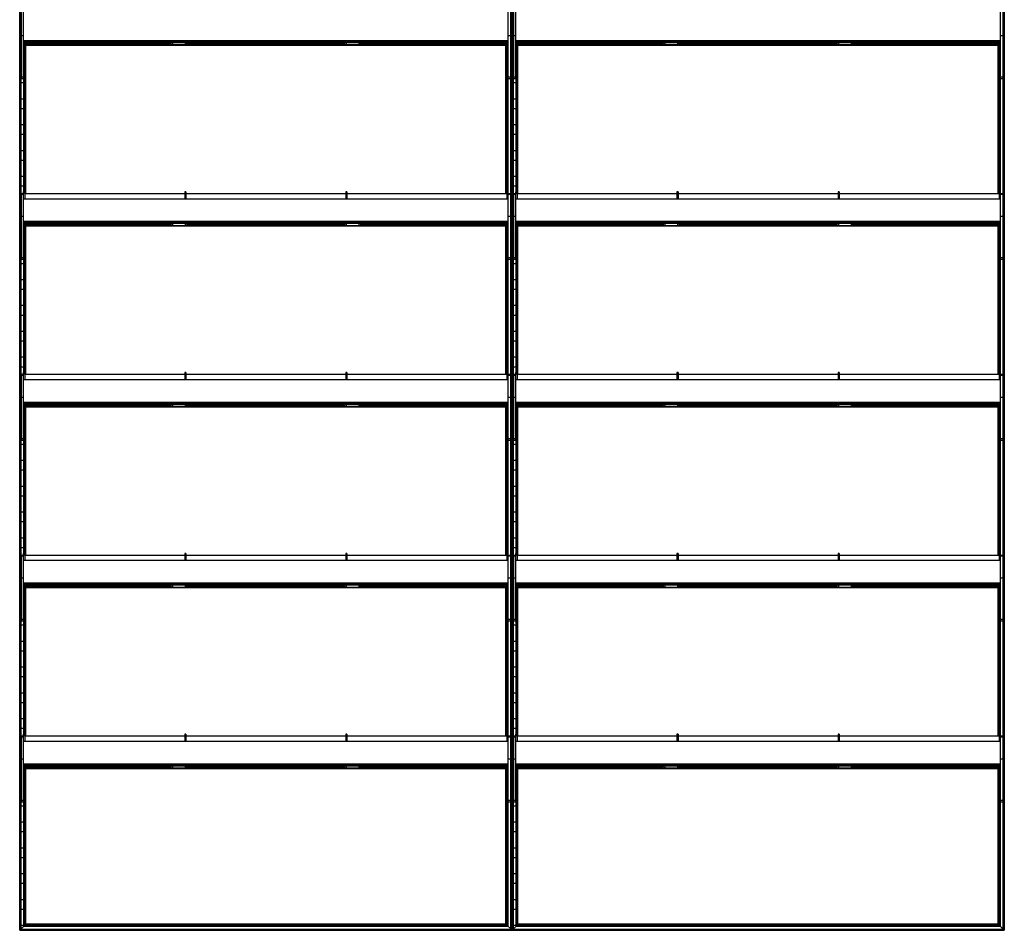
# Model space of a CAD drawing. Header units: millimetres. Extents: x -305 to 915, y -1200 to 1200.
# Tile 1 of 2: x -305 to 915, y -1200 to -72. Entities that reach past the tile are written whole.
import ezdxf

# ---------------------------------------------------------------- set-up
doc = ezdxf.new("R2010")
doc.units = ezdxf.units.MM

msp = doc.modelspace()

# ---------------------------------------------------------------- linework, layer by layer
at = {"color": 7, "linetype": 'Continuous', "lineweight": 25}
for p, q in [((-304.9, -1200), (-304.9, 1200)), ((-304.5, 1199.7), (-304.5, -1199.7)), ((-303.7, -1198.8), (-303.7, 1198.8)), ((-303.4, 1198.5), (-303.4, -1198.5)), ((303.4, -1198.5), (303.4, 1198.5)), ((303.7, 1198.8), (303.7, -1198.8)), ((304.5, -1199.7), (304.5, 1199.7)), ((304.9, -1200), (304.9, 1200)), ((305.2, 1199.7), (305.2, -1199.7)), ((306, -1198.8), (306, 1198.8)), ((306.4, 1198.5), (306.4, -1198.5)), ((913.1, -1198.5), (913.1, 1198.5)), ((913.5, 1198.8), (913.5, -1198.8)), ((914.3, -1199.7), (914.3, 1199.7)), ((914.6, 1200), (914.6, -1200)), ((-303, -63.2), (-303, -145.2)), ((-300, -145.2), (-300, -61.2)), ((300, -145.2), (300, -61.2)), ((303, -63.2), (303, -145.2)), ((306.8, -63.2), (306.8, -145.2)), ((309.8, -145.2), (309.8, -61.2)), ((909.8, -145.2), (909.8, -61.2)), ((912.8, -63.2), (912.8, -145.2)), ((-303.4, -73.8), (-303, -73.8)), ((306.4, -73.8), (306.8, -73.8)), ((-303, -86.2), (-303.4, -86.2)), ((-300, -91.8), (-303, -91.8)), ((303, -91.8), (300, -91.8)), ((306.8, -86.2), (306.4, -86.2)), ((309.8, -91.8), (306.8, -91.8)), ((912.8, -91.8), (909.8, -91.8)), ((-303.4, -105.8), (-303, -105.8)), ((300, -98), (-300, -98)), ((300, -98), (-300, -98)), ((300, -98.1), (-300, -98.1)), ((300, -98.1), (-300, -98.1)), ((-300, -99.1), (300, -99.1)), ((-300, -99.6), (300, -99.6)), ((-300, -100.1), (300, -100.1)), ((-300, -100.1), (300, -100.1)), ((300, -103.3), (-300, -103.3)), ((-297.5, -103.3), (-300, -103.3)), ((-300, -103.5), (300, -103.5)), ((-300, -103.5), (300, -103.5)), ((-300, -103.5), (300, -103.5)), ((-300, -105.8), (-299.6, -105.8)), ((-299.6, -285.2), (-299.6, -103.5)), ((-299.3, -103.5), (-299.3, -285.2)), ((-298.5, -103.3), (-298.5, -100.1)), ((-297.5, -100.2), (-298.5, -100.2)), ((-298.5, -103.5), (298.5, -103.5)), ((-298.5, -103.5), (-298.5, -103.5)), ((-298.5, -287.5), (-298.5, -103.5)), ((-298.1, -103.5), (-298.1, -287.5)), ((-297.5, -100.2), (-297.5, -100.1)), ((-297.5, -100.1), (-297.5, -103.3)), ((297.5, -100.2), (-297.5, -100.2)), ((-297.5, -101.3), (-117.5, -101.3)), ((-297.4, -287.5), (-297.4, -103.5)), ((-117.5, -101.3), (-117.5, -100.2)), ((-115.5, -100.2), (-115.5, -103.3)), ((-115.5, -103.3), (-99.5, -103.3)), ((-99.5, -103.3), (-99.5, -100.2)), ((-97.5, -100.2), (-97.5, -101.3)), ((-97.5, -101.3), (97.5, -101.3)), ((97.5, -101.3), (97.5, -100.2)), ((99.5, -100.2), (99.5, -103.3)), ((99.5, -103.3), (115.5, -103.3)), ((115.5, -103.3), (115.5, -100.2)), ((117.5, -100.2), (117.5, -101.3)), ((117.5, -101.3), (297.5, -101.3)), ((297.4, -287.5), (297.4, -103.5)), ((297.5, -100.2), (297.5, -100.1)), ((297.5, -103.3), (297.5, -100.1)), ((297.5, -100.2), (298.5, -100.2)), ((300, -103.3), (297.5, -103.3)), ((298.1, -287.5), (298.1, -103.5)), ((298.5, -103.3), (298.5, -100.1)), ((298.5, -103.5), (298.5, -103.5)), ((298.5, -103.5), (298.5, -287.5)), ((299.3, -285.2), (299.3, -103.5)), ((299.6, -103.5), (299.6, -285.2)), ((306.4, -105.8), (306.8, -105.8)), ((909.8, -98), (309.8, -98)), ((909.8, -98), (309.8, -98)), ((909.8, -98.1), (309.8, -98.1)), ((909.8, -98.1), (309.8, -98.1)), ((309.8, -99.1), (909.8, -99.1)), ((309.8, -99.6), (909.8, -99.6)), ((309.8, -100.1), (909.8, -100.1)), ((309.8, -100.1), (909.8, -100.1)), ((909.8, -103.3), (309.8, -103.3)), ((312.2, -103.3), (309.8, -103.3)), ((309.8, -103.5), (909.8, -103.5)), ((309.8, -103.5), (909.8, -103.5)), ((309.8, -103.5), (909.8, -103.5)), ((309.8, -105.8), (310.1, -105.8)), ((310.1, -285.2), (310.1, -103.5)), ((310.5, -103.5), (310.5, -285.2)), ((311.2, -103.3), (311.2, -100.1)), ((312.2, -100.2), (311.2, -100.2)), ((311.2, -103.5), (908.2, -103.5)), ((311.2, -103.5), (311.2, -103.5)), ((311.3, -287.5), (311.3, -103.5)), ((311.6, -103.5), (311.6, -287.5)), ((312.2, -100.1), (312.2, -103.3)), ((312.2, -101.3), (492.2, -101.3)), ((312.2, -100.2), (312.2, -100.1)), ((907.2, -100.2), (312.2, -100.2)), ((312.3, -287.5), (312.3, -103.5)), ((492.2, -101.3), (492.2, -100.2)), ((494.2, -100.2), (494.2, -103.3)), ((494.2, -103.3), (510.2, -103.3)), ((510.2, -103.3), (510.2, -100.2)), ((512.2, -100.2), (512.2, -101.3)), ((512.2, -101.3), (707.2, -101.3)), ((707.2, -101.3), (707.2, -100.2)), ((709.2, -100.2), (709.2, -103.3)), ((709.2, -103.3), (725.2, -103.3)), ((725.2, -103.3), (725.2, -100.2)), ((727.2, -100.2), (727.2, -101.3)), ((727.2, -101.3), (907.2, -101.3)), ((907.2, -100.2), (907.2, -100.1)), ((907.2, -103.3), (907.2, -100.1)), ((907.2, -100.2), (908.2, -100.2)), ((909.8, -103.3), (907.2, -103.3)), ((907.2, -287.5), (907.2, -103.5)), ((907.9, -287.5), (907.9, -103.5)), ((908.2, -103.3), (908.2, -100.1)), ((908.2, -103.5), (908.2, -103.5)), ((908.2, -103.5), (908.2, -287.5)), ((909, -285.2), (909, -103.5)), ((909.4, -103.5), (909.4, -285.2)), ((-303, -118.2), (-303.4, -118.2)), ((-299.6, -118.2), (-300, -118.2)), ((306.8, -118.2), (306.4, -118.2)), ((310.1, -118.2), (309.8, -118.2)), ((-303.4, -137.8), (-303, -137.8)), ((-303, -142.7), (-300, -142.7)), ((-300, -145.2), (-303, -145.2)), ((-300, -137.8), (-299.6, -137.8)), ((300, -142.7), (303, -142.7)), ((303, -145.2), (300, -145.2)), ((306.4, -137.8), (306.8, -137.8)), ((306.8, -142.7), (309.8, -142.7)), ((309.8, -145.2), (306.8, -145.2)), ((309.8, -137.8), (310.1, -137.8)), ((909.8, -142.7), (912.8, -142.7)), ((912.8, -145.2), (909.8, -145.2)), ((-299.6, -150.2), (-303.4, -150.2)), ((310.1, -150.2), (306.4, -150.2)), ((-303.4, -169.8), (-299.6, -169.8)), ((306.4, -169.8), (310.1, -169.8)), ((-299.6, -182.2), (-303.4, -182.2)), ((310.1, -182.2), (306.4, -182.2)), ((-303.4, -201.8), (-299.6, -201.8)), ((306.4, -201.8), (310.1, -201.8)), ((-299.6, -214.2), (-303.4, -214.2)), ((310.1, -214.2), (306.4, -214.2)), ((-303.4, -233.8), (-299.6, -233.8)), ((306.4, -233.8), (310.1, -233.8)), ((-299.6, -246.2), (-303.4, -246.2)), ((310.1, -246.2), (306.4, -246.2)), ((-303.4, -265.8), (-299.6, -265.8)), ((306.4, -265.8), (310.1, -265.8)), ((-299.6, -278.2), (-303.4, -278.2)), ((310.1, -278.2), (306.4, -278.2)), ((-303, -287.2), (-303, -369.2)), ((-303, -287.2), (-300, -287.2)), ((-300, -288.7), (-303, -288.7)), ((-298.5, -285.2), (-300, -285.2)), ((-300, -369.2), (-300, -285.2)), ((-298.5, -285.3), (-300, -285.3)), ((-298.5, -285.2), (-298.5, -294.1)), ((-100.5, -287.5), (-298.5, -287.5)), ((-99, -285.2), (-100.5, -285.2)), ((-100.5, -285.2), (-100.5, -294.1)), ((-99, -285.3), (-100.5, -285.3)), ((-99, -285.2), (-99, -294.1)), ((99, -287.5), (-99, -287.5)), ((100.5, -285.2), (99, -285.2)), ((99, -285.2), (99, -294.1)), ((100.5, -285.3), (99, -285.3)), ((100.5, -285.2), (100.5, -294.1)), ((298.5, -287.5), (100.5, -287.5)), ((300, -285.2), (298.5, -285.2)), ((298.5, -285.2), (298.5, -294.1)), ((300, -285.3), (298.5, -285.3)), ((300, -369.2), (300, -285.2)), ((300, -287.2), (303, -287.2)), ((303, -288.7), (300, -288.7)), ((303, -287.2), (303, -369.2)), ((306.8, -287.2), (309.8, -287.2)), ((306.8, -287.2), (306.8, -369.2)), ((309.8, -288.7), (306.8, -288.7)), ((311.2, -285.2), (309.8, -285.2)), ((309.8, -369.2), (309.8, -285.2)), ((311.2, -285.3), (309.8, -285.3)), ((311.2, -285.2), (311.2, -294.1)), ((509.2, -287.5), (311.2, -287.5)), ((510.8, -285.2), (509.2, -285.2)), ((509.2, -285.2), (509.2, -294.1)), ((510.8, -285.3), (509.2, -285.3)), ((510.8, -285.2), (510.8, -294.1)), ((708.8, -287.5), (510.8, -287.5)), ((710.2, -285.2), (708.8, -285.2)), ((708.8, -285.2), (708.8, -294.1)), ((710.2, -285.3), (708.8, -285.3)), ((710.2, -285.2), (710.2, -294.1)), ((908.2, -287.5), (710.2, -287.5)), ((909.8, -285.2), (908.2, -285.2)), ((908.2, -285.2), (908.2, -294.1)), ((909.8, -285.3), (908.2, -285.3)), ((909.8, -369.2), (909.8, -285.2)), ((909.8, -287.2), (912.8, -287.2)), ((912.8, -288.7), (909.8, -288.7)), ((912.8, -287.2), (912.8, -369.2)), ((-303.4, -297.8), (-303, -297.8)), ((300, -294.1), (-300, -294.1)), ((300, -294.1), (-300, -294.1)), ((300, -294.1), (-300, -294.1)), ((300, -294.1), (-300, -294.1)), ((306.4, -297.8), (306.8, -297.8)), ((909.8, -294.1), (309.8, -294.1)), ((909.8, -294.1), (309.8, -294.1)), ((909.8, -294.1), (309.8, -294.1)), ((909.8, -294.1), (309.8, -294.1)), ((-303, -310.2), (-303.4, -310.2)), ((-300, -315.8), (-303, -315.8)), ((303, -315.8), (300, -315.8)), ((306.8, -310.2), (306.4, -310.2)), ((309.8, -315.8), (306.8, -315.8)), ((912.8, -315.8), (909.8, -315.8)), ((300, -322), (-300, -322)), ((300, -322), (-300, -322)), ((300, -322.1), (-300, -322.1)), ((300, -322.1), (-300, -322.1)), ((-300, -323.1), (300, -323.1)), ((-300, -323.6), (300, -323.6)), ((-300, -324.1), (300, -324.1)), ((-300, -324.1), (300, -324.1)), ((300, -327.3), (-300, -327.3)), ((-297.5, -327.3), (-300, -327.3)), ((-300, -327.5), (300, -327.5)), ((-300, -327.5), (300, -327.5)), ((-300, -327.5), (300, -327.5)), ((-299.6, -509.2), (-299.6, -327.5)), ((-299.3, -327.5), (-299.3, -509.2)), ((-298.5, -327.3), (-298.5, -324.1)), ((-297.5, -324.2), (-298.5, -324.2)), ((-298.5, -327.5), (298.5, -327.5)), ((-298.5, -327.5), (-298.5, -327.5)), ((-298.5, -511.5), (-298.5, -327.5)), ((-298.1, -327.5), (-298.1, -511.5)), ((-297.5, -324.2), (-297.5, -324.1)), ((-297.5, -324.1), (-297.5, -327.3)), ((297.5, -324.2), (-297.5, -324.2)), ((-297.5, -325.3), (-117.5, -325.3)), ((-297.4, -511.5), (-297.4, -327.5)), ((-117.5, -325.3), (-117.5, -324.2)), ((-115.5, -324.2), (-115.5, -327.3)), ((-115.5, -327.3), (-99.5, -327.3)), ((-99.5, -327.3), (-99.5, -324.2)), ((-97.5, -324.2), (-97.5, -325.3)), ((-97.5, -325.3), (97.5, -325.3)), ((97.5, -325.3), (97.5, -324.2)), ((99.5, -324.2), (99.5, -327.3)), ((99.5, -327.3), (115.5, -327.3)), ((115.5, -327.3), (115.5, -324.2)), ((117.5, -324.2), (117.5, -325.3)), ((117.5, -325.3), (297.5, -325.3)), ((297.4, -511.5), (297.4, -327.5)), ((297.5, -324.2), (297.5, -324.1)), ((297.5, -327.3), (297.5, -324.1)), ((297.5, -324.2), (298.5, -324.2)), ((300, -327.3), (297.5, -327.3)), ((298.1, -511.5), (298.1, -327.5)), ((298.5, -327.3), (298.5, -324.1)), ((298.5, -327.5), (298.5, -327.5)), ((298.5, -327.5), (298.5, -511.5)), ((299.3, -509.2), (299.3, -327.5)), ((299.6, -327.5), (299.6, -509.2)), ((909.8, -322), (309.8, -322)), ((909.8, -322), (309.8, -322)), ((909.8, -322.1), (309.8, -322.1)), ((909.8, -322.1), (309.8, -322.1)), ((309.8, -323.1), (909.8, -323.1)), ((309.8, -323.6), (909.8, -323.6)), ((309.8, -324.1), (909.8, -324.1)), ((309.8, -324.1), (909.8, -324.1)), ((909.8, -327.3), (309.8, -327.3)), ((312.2, -327.3), (309.8, -327.3)), ((309.8, -327.5), (909.8, -327.5)), ((309.8, -327.5), (909.8, -327.5)), ((309.8, -327.5), (909.8, -327.5)), ((310.1, -509.2), (310.1, -327.5)), ((310.5, -327.5), (310.5, -509.2)), ((311.2, -327.3), (311.2, -324.1)), ((312.2, -324.2), (311.2, -324.2)), ((311.2, -327.5), (908.2, -327.5)), ((311.2, -327.5), (311.2, -327.5)), ((311.3, -511.5), (311.3, -327.5)), ((311.6, -327.5), (311.6, -511.5)), ((312.2, -324.1), (312.2, -327.3)), ((312.2, -325.3), (492.2, -325.3)), ((312.2, -324.2), (312.2, -324.1)), ((907.2, -324.2), (312.2, -324.2)), ((312.3, -511.5), (312.3, -327.5)), ((492.2, -325.3), (492.2, -324.2)), ((494.2, -324.2), (494.2, -327.3)), ((494.2, -327.3), (510.2, -327.3)), ((510.2, -327.3), (510.2, -324.2)), ((512.2, -324.2), (512.2, -325.3)), ((512.2, -325.3), (707.2, -325.3)), ((707.2, -325.3), (707.2, -324.2)), ((709.2, -324.2), (709.2, -327.3)), ((709.2, -327.3), (725.2, -327.3)), ((725.2, -327.3), (725.2, -324.2)), ((727.2, -324.2), (727.2, -325.3)), ((727.2, -325.3), (907.2, -325.3)), ((907.2, -324.2), (907.2, -324.1)), ((907.2, -327.3), (907.2, -324.1)), ((907.2, -324.2), (908.2, -324.2)), ((909.8, -327.3), (907.2, -327.3)), ((907.2, -511.5), (907.2, -327.5)), ((907.9, -511.5), (907.9, -327.5)), ((908.2, -327.3), (908.2, -324.1)), ((908.2, -327.5), (908.2, -327.5)), ((908.2, -327.5), (908.2, -511.5)), ((909, -509.2), (909, -327.5)), ((909.4, -327.5), (909.4, -509.2)), ((-303.4, -329.8), (-303, -329.8)), ((-300, -329.8), (-299.6, -329.8)), ((306.4, -329.8), (306.8, -329.8)), ((309.8, -329.8), (310.1, -329.8)), ((-303, -342.2), (-303.4, -342.2)), ((-299.6, -342.2), (-300, -342.2)), ((306.8, -342.2), (306.4, -342.2)), ((310.1, -342.2), (309.8, -342.2)), ((-303.4, -361.8), (-303, -361.8)), ((-300, -361.8), (-299.6, -361.8)), ((306.4, -361.8), (306.8, -361.8)), ((309.8, -361.8), (310.1, -361.8)), ((-299.6, -374.2), (-303.4, -374.2)), ((-303, -366.7), (-300, -366.7)), ((-300, -369.2), (-303, -369.2)), ((300, -366.7), (303, -366.7)), ((303, -369.2), (300, -369.2)), ((310.1, -374.2), (306.4, -374.2)), ((306.8, -366.7), (309.8, -366.7)), ((309.8, -369.2), (306.8, -369.2)), ((909.8, -366.7), (912.8, -366.7)), ((912.8, -369.2), (909.8, -369.2)), ((-303.4, -393.8), (-299.6, -393.8)), ((306.4, -393.8), (310.1, -393.8)), ((-299.6, -406.2), (-303.4, -406.2)), ((310.1, -406.2), (306.4, -406.2)), ((-303.4, -425.8), (-299.6, -425.8)), ((306.4, -425.8), (310.1, -425.8)), ((-299.6, -438.2), (-303.4, -438.2)), ((310.1, -438.2), (306.4, -438.2)), ((-303.4, -457.8), (-299.6, -457.8)), ((306.4, -457.8), (310.1, -457.8)), ((-299.6, -470.2), (-303.4, -470.2)), ((310.1, -470.2), (306.4, -470.2)), ((-303.4, -489.8), (-299.6, -489.8)), ((306.4, -489.8), (310.1, -489.8)), ((-299.6, -502.2), (-303.4, -502.2)), ((-303, -511.2), (-303, -593.2)), ((-303, -511.2), (-300, -511.2)), ((-298.5, -509.2), (-300, -509.2)), ((-300, -593.2), (-300, -509.2)), ((-298.5, -509.3), (-300, -509.3)), ((-298.5, -509.2), (-298.5, -518.1)), ((-100.5, -511.5), (-298.5, -511.5)), ((-99, -509.2), (-100.5, -509.2)), ((-100.5, -509.2), (-100.5, -518.1)), ((-99, -509.3), (-100.5, -509.3)), ((-99, -509.2), (-99, -518.1)), ((99, -511.5), (-99, -511.5)), ((100.5, -509.2), (99, -509.2)), ((99, -509.2), (99, -518.1)), ((100.5, -509.3), (99, -509.3)), ((100.5, -509.2), (100.5, -518.1)), ((298.5, -511.5), (100.5, -511.5)), ((300, -509.2), (298.5, -509.2)), ((298.5, -509.2), (298.5, -518.1)), ((300, -509.3), (298.5, -509.3)), ((300, -593.2), (300, -509.2)), ((300, -511.2), (303, -511.2)), ((303, -511.2), (303, -593.2)), ((310.1, -502.2), (306.4, -502.2)), ((306.8, -511.2), (306.8, -593.2)), ((306.8, -511.2), (309.8, -511.2)), ((311.2, -509.2), (309.8, -509.2)), ((309.8, -593.2), (309.8, -509.2)), ((311.2, -509.3), (309.8, -509.3)), ((311.2, -509.2), (311.2, -518.1)), ((509.2, -511.5), (311.2, -511.5)), ((510.8, -509.2), (509.2, -509.2)), ((509.2, -509.2), (509.2, -518.1)), ((510.8, -509.3), (509.2, -509.3)), ((510.8, -509.2), (510.8, -518.1)), ((708.8, -511.5), (510.8, -511.5)), ((710.2, -509.2), (708.8, -509.2)), ((708.8, -509.2), (708.8, -518.1)), ((710.2, -509.3), (708.8, -509.3)), ((710.2, -509.2), (710.2, -518.1)), ((908.2, -511.5), (710.2, -511.5)), ((909.8, -509.2), (908.2, -509.2)), ((908.2, -509.2), (908.2, -518.1)), ((909.8, -509.3), (908.2, -509.3)), ((909.8, -593.2), (909.8, -509.2)), ((909.8, -511.2), (912.8, -511.2)), ((912.8, -511.2), (912.8, -593.2)), ((-303.4, -521.8), (-303, -521.8)), ((-300, -512.7), (-303, -512.7)), ((300, -518.1), (-300, -518.1)), ((300, -518.1), (-300, -518.1)), ((300, -518.1), (-300, -518.1)), ((300, -518.1), (-300, -518.1)), ((303, -512.7), (300, -512.7)), ((306.4, -521.8), (306.8, -521.8)), ((309.8, -512.7), (306.8, -512.7)), ((909.8, -518.1), (309.8, -518.1)), ((909.8, -518.1), (309.8, -518.1)), ((909.8, -518.1), (309.8, -518.1)), ((909.8, -518.1), (309.8, -518.1)), ((912.8, -512.7), (909.8, -512.7)), ((-303, -534.2), (-303.4, -534.2)), ((306.8, -534.2), (306.4, -534.2)), ((-300, -539.8), (-303, -539.8)), ((300, -546), (-300, -546)), ((300, -546), (-300, -546)), ((300, -546.1), (-300, -546.1)), ((300, -546.1), (-300, -546.1)), ((-300, -547.1), (300, -547.1)), ((-300, -547.6), (300, -547.6)), ((-300, -548.1), (300, -548.1)), ((-300, -548.1), (300, -548.1)), ((-298.5, -551.3), (-298.5, -548.1)), ((-297.5, -548.2), (-298.5, -548.2)), ((-297.5, -548.2), (-297.5, -548.1)), ((-297.5, -548.1), (-297.5, -551.3)), ((297.5, -548.2), (-297.5, -548.2)), ((-117.5, -549.3), (-117.5, -548.2)), ((-115.5, -548.2), (-115.5, -551.3)), ((-99.5, -551.3), (-99.5, -548.2)), ((-97.5, -548.2), (-97.5, -549.3)), ((97.5, -549.3), (97.5, -548.2)), ((99.5, -548.2), (99.5, -551.3)), ((115.5, -551.3), (115.5, -548.2)), ((117.5, -548.2), (117.5, -549.3)), ((297.5, -548.2), (297.5, -548.1)), ((297.5, -551.3), (297.5, -548.1)), ((297.5, -548.2), (298.5, -548.2)), ((298.5, -551.3), (298.5, -548.1)), ((303, -539.8), (300, -539.8)), ((309.8, -539.8), (306.8, -539.8)), ((909.8, -546), (309.8, -546)), ((909.8, -546), (309.8, -546)), ((909.8, -546.1), (309.8, -546.1)), ((909.8, -546.1), (309.8, -546.1)), ((309.8, -547.1), (909.8, -547.1)), ((309.8, -547.6), (909.8, -547.6)), ((309.8, -548.1), (909.8, -548.1)), ((309.8, -548.1), (909.8, -548.1)), ((311.2, -551.3), (311.2, -548.1)), ((312.2, -548.2), (311.2, -548.2)), ((312.2, -548.1), (312.2, -551.3)), ((312.2, -548.2), (312.2, -548.1)), ((907.2, -548.2), (312.2, -548.2)), ((492.2, -549.3), (492.2, -548.2)), ((494.2, -548.2), (494.2, -551.3)), ((510.2, -551.3), (510.2, -548.2)), ((512.2, -548.2), (512.2, -549.3)), ((707.2, -549.3), (707.2, -548.2)), ((709.2, -548.2), (709.2, -551.3)), ((725.2, -551.3), (725.2, -548.2)), ((727.2, -548.2), (727.2, -549.3)), ((907.2, -548.2), (907.2, -548.1)), ((907.2, -551.3), (907.2, -548.1)), ((907.2, -548.2), (908.2, -548.2)), ((908.2, -551.3), (908.2, -548.1)), ((912.8, -539.8), (909.8, -539.8)), ((-303.4, -553.8), (-303, -553.8)), ((300, -551.3), (-300, -551.3)), ((-297.5, -551.3), (-300, -551.3)), ((-300, -551.5), (300, -551.5)), ((-300, -551.5), (300, -551.5)), ((-300, -551.5), (300, -551.5)), ((-300, -553.8), (-299.6, -553.8)), ((-299.6, -733.2), (-299.6, -551.5)), ((-299.3, -551.5), (-299.3, -733.2)), ((-298.5, -551.5), (298.5, -551.5)), ((-298.5, -551.5), (-298.5, -551.5)), ((-298.5, -735.5), (-298.5, -551.5)), ((-298.1, -551.5), (-298.1, -735.5)), ((-297.5, -549.3), (-117.5, -549.3)), ((-297.4, -735.5), (-297.4, -551.5)), ((-115.5, -551.3), (-99.5, -551.3)), ((-97.5, -549.3), (97.5, -549.3)), ((99.5, -551.3), (115.5, -551.3)), ((117.5, -549.3), (297.5, -549.3)), ((297.4, -735.5), (297.4, -551.5)), ((300, -551.3), (297.5, -551.3)), ((298.1, -735.5), (298.1, -551.5)), ((298.5, -551.5), (298.5, -551.5)), ((298.5, -551.5), (298.5, -735.5)), ((299.3, -733.2), (299.3, -551.5)), ((299.6, -551.5), (299.6, -733.2)), ((306.4, -553.8), (306.8, -553.8)), ((909.8, -551.3), (309.8, -551.3)), ((312.2, -551.3), (309.8, -551.3)), ((309.8, -551.5), (909.8, -551.5)), ((309.8, -551.5), (909.8, -551.5)), ((309.8, -551.5), (909.8, -551.5)), ((309.8, -553.8), (310.1, -553.8)), ((310.1, -733.2), (310.1, -551.5)), ((310.5, -551.5), (310.5, -733.2)), ((311.2, -551.5), (908.2, -551.5)), ((311.2, -551.5), (311.2, -551.5)), ((311.3, -735.5), (311.3, -551.5)), ((311.6, -551.5), (311.6, -735.5)), ((312.2, -549.3), (492.2, -549.3)), ((312.3, -735.5), (312.3, -551.5)), ((494.2, -551.3), (510.2, -551.3)), ((512.2, -549.3), (707.2, -549.3)), ((709.2, -551.3), (725.2, -551.3)), ((727.2, -549.3), (907.2, -549.3)), ((909.8, -551.3), (907.2, -551.3)), ((907.2, -735.5), (907.2, -551.5)), ((907.9, -735.5), (907.9, -551.5)), ((908.2, -551.5), (908.2, -551.5)), ((908.2, -551.5), (908.2, -735.5)), ((909, -733.2), (909, -551.5)), ((909.4, -551.5), (909.4, -733.2)), ((-303, -566.2), (-303.4, -566.2)), ((-299.6, -566.2), (-300, -566.2)), ((306.8, -566.2), (306.4, -566.2)), ((310.1, -566.2), (309.8, -566.2)), ((-303.4, -585.8), (-303, -585.8)), ((-303, -590.7), (-300, -590.7)), ((-300, -593.2), (-303, -593.2)), ((-300, -585.8), (-299.6, -585.8)), ((300, -590.7), (303, -590.7)), ((303, -593.2), (300, -593.2)), ((306.4, -585.8), (306.8, -585.8)), ((306.8, -590.7), (309.8, -590.7)), ((309.8, -593.2), (306.8, -593.2)), ((309.8, -585.8), (310.1, -585.8)), ((909.8, -590.7), (912.8, -590.7)), ((912.8, -593.2), (909.8, -593.2)), ((-299.6, -598.2), (-303.4, -598.2)), ((310.1, -598.2), (306.4, -598.2)), ((-303.4, -617.8), (-299.6, -617.8)), ((306.4, -617.8), (310.1, -617.8)), ((-299.6, -630.2), (-303.4, -630.2)), ((310.1, -630.2), (306.4, -630.2)), ((-303.4, -649.8), (-299.6, -649.8)), ((306.4, -649.8), (310.1, -649.8)), ((-299.6, -662.2), (-303.4, -662.2)), ((310.1, -662.2), (306.4, -662.2)), ((-303.4, -681.8), (-299.6, -681.8)), ((306.4, -681.8), (310.1, -681.8)), ((-299.6, -694.2), (-303.4, -694.2)), ((310.1, -694.2), (306.4, -694.2)), ((-303.4, -713.8), (-299.6, -713.8)), ((306.4, -713.8), (310.1, -713.8)), ((-299.6, -726.2), (-303.4, -726.2)), ((310.1, -726.2), (306.4, -726.2)), ((-303, -735.2), (-303, -817.2)), ((-303, -735.2), (-300, -735.2)), ((-300, -736.7), (-303, -736.7)), ((-298.5, -733.2), (-300, -733.2)), ((-300, -817.2), (-300, -733.2)), ((-298.5, -733.3), (-300, -733.3)), ((300, -742.1), (-300, -742.1)), ((300, -742.1), (-300, -742.1)), ((300, -742.1), (-300, -742.1)), ((300, -742.1), (-300, -742.1)), ((-298.5, -733.2), (-298.5, -742.1)), ((-100.5, -735.5), (-298.5, -735.5)), ((-99, -733.2), (-100.5, -733.2)), ((-100.5, -733.2), (-100.5, -742.1)), ((-99, -733.3), (-100.5, -733.3)), ((-99, -733.2), (-99, -742.1)), ((99, -735.5), (-99, -735.5)), ((100.5, -733.2), (99, -733.2)), ((99, -733.2), (99, -742.1)), ((100.5, -733.3), (99, -733.3)), ((100.5, -733.2), (100.5, -742.1)), ((298.5, -735.5), (100.5, -735.5)), ((300, -733.2), (298.5, -733.2)), ((298.5, -733.2), (298.5, -742.1)), ((300, -733.3), (298.5, -733.3)), ((300, -817.2), (300, -733.2)), ((300, -735.2), (303, -735.2)), ((303, -736.7), (300, -736.7)), ((303, -735.2), (303, -817.2)), ((306.8, -735.2), (306.8, -817.2)), ((306.8, -735.2), (309.8, -735.2)), ((309.8, -736.7), (306.8, -736.7)), ((311.2, -733.2), (309.8, -733.2)), ((309.8, -817.2), (309.8, -733.2)), ((311.2, -733.3), (309.8, -733.3)), ((909.8, -742.1), (309.8, -742.1)), ((909.8, -742.1), (309.8, -742.1)), ((909.8, -742.1), (309.8, -742.1)), ((909.8, -742.1), (309.8, -742.1)), ((311.2, -733.2), (311.2, -742.1)), ((509.2, -735.5), (311.2, -735.5)), ((510.8, -733.2), (509.2, -733.2)), ((509.2, -733.2), (509.2, -742.1)), ((510.8, -733.3), (509.2, -733.3)), ((510.8, -733.2), (510.8, -742.1)), ((708.8, -735.5), (510.8, -735.5)), ((710.2, -733.2), (708.8, -733.2)), ((708.8, -733.2), (708.8, -742.1)), ((710.2, -733.3), (708.8, -733.3)), ((710.2, -733.2), (710.2, -742.1)), ((908.2, -735.5), (710.2, -735.5)), ((909.8, -733.2), (908.2, -733.2)), ((908.2, -733.2), (908.2, -742.1)), ((909.8, -733.3), (908.2, -733.3)), ((909.8, -817.2), (909.8, -733.2)), ((909.8, -735.2), (912.8, -735.2)), ((912.8, -736.7), (909.8, -736.7)), ((912.8, -735.2), (912.8, -817.2)), ((-303.4, -745.8), (-303, -745.8)), ((306.4, -745.8), (306.8, -745.8)), ((-303, -758.2), (-303.4, -758.2)), ((-300, -763.8), (-303, -763.8)), ((303, -763.8), (300, -763.8)), ((306.8, -758.2), (306.4, -758.2)), ((309.8, -763.8), (306.8, -763.8)), ((912.8, -763.8), (909.8, -763.8)), ((-303.4, -777.8), (-303, -777.8)), ((300, -770), (-300, -770)), ((300, -770), (-300, -770)), ((300, -770.1), (-300, -770.1)), ((300, -770.1), (-300, -770.1)), ((-300, -771.1), (300, -771.1)), ((-300, -771.6), (300, -771.6)), ((-300, -772.1), (300, -772.1)), ((-300, -772.1), (300, -772.1)), ((300, -775.3), (-300, -775.3)), ((-297.5, -775.3), (-300, -775.3)), ((-300, -775.5), (300, -775.5)), ((-300, -775.5), (300, -775.5)), ((-300, -775.5), (300, -775.5)), ((-300, -777.8), (-299.6, -777.8)), ((-299.6, -957.2), (-299.6, -775.5)), ((-299.3, -775.5), (-299.3, -957.2)), ((-298.5, -775.3), (-298.5, -772.1)), ((-297.5, -772.2), (-298.5, -772.2)), ((-298.5, -775.5), (298.5, -775.5)), ((-298.5, -775.5), (-298.5, -775.5)), ((-298.5, -959.5), (-298.5, -775.5)), ((-298.1, -775.5), (-298.1, -959.5)), ((-297.5, -772.2), (-297.5, -772.1)), ((-297.5, -772.1), (-297.5, -775.3)), ((297.5, -772.2), (-297.5, -772.2)), ((-297.5, -773.3), (-117.5, -773.3)), ((-297.4, -959.5), (-297.4, -775.5)), ((-117.5, -773.3), (-117.5, -772.2)), ((-115.5, -772.2), (-115.5, -775.3)), ((-115.5, -775.3), (-99.5, -775.3)), ((-99.5, -775.3), (-99.5, -772.2)), ((-97.5, -772.2), (-97.5, -773.3)), ((-97.5, -773.3), (97.5, -773.3)), ((97.5, -773.3), (97.5, -772.2)), ((99.5, -772.2), (99.5, -775.3)), ((99.5, -775.3), (115.5, -775.3)), ((115.5, -775.3), (115.5, -772.2)), ((117.5, -772.2), (117.5, -773.3)), ((117.5, -773.3), (297.5, -773.3)), ((297.4, -959.5), (297.4, -775.5)), ((297.5, -772.2), (297.5, -772.1)), ((297.5, -775.3), (297.5, -772.1)), ((297.5, -772.2), (298.5, -772.2)), ((300, -775.3), (297.5, -775.3)), ((298.1, -959.5), (298.1, -775.5)), ((298.5, -775.3), (298.5, -772.1)), ((298.5, -775.5), (298.5, -775.5)), ((298.5, -775.5), (298.5, -959.5)), ((299.3, -957.2), (299.3, -775.5)), ((299.6, -775.5), (299.6, -957.2)), ((306.4, -777.8), (306.8, -777.8)), ((909.8, -770), (309.8, -770)), ((909.8, -770), (309.8, -770)), ((909.8, -770.1), (309.8, -770.1)), ((909.8, -770.1), (309.8, -770.1)), ((309.8, -771.1), (909.8, -771.1)), ((309.8, -771.6), (909.8, -771.6)), ((309.8, -772.1), (909.8, -772.1)), ((309.8, -772.1), (909.8, -772.1)), ((909.8, -775.3), (309.8, -775.3)), ((312.2, -775.3), (309.8, -775.3)), ((309.8, -775.5), (909.8, -775.5)), ((309.8, -775.5), (909.8, -775.5)), ((309.8, -775.5), (909.8, -775.5)), ((309.8, -777.8), (310.1, -777.8)), ((310.1, -957.2), (310.1, -775.5)), ((310.5, -775.5), (310.5, -957.2)), ((311.2, -775.3), (311.2, -772.1)), ((312.2, -772.2), (311.2, -772.2)), ((311.2, -775.5), (908.2, -775.5)), ((311.2, -775.5), (311.2, -775.5)), ((311.3, -959.5), (311.3, -775.5)), ((311.6, -775.5), (311.6, -959.5)), ((312.2, -772.1), (312.2, -775.3)), ((312.2, -773.3), (492.2, -773.3)), ((312.2, -772.2), (312.2, -772.1)), ((907.2, -772.2), (312.2, -772.2)), ((312.3, -959.5), (312.3, -775.5)), ((492.2, -773.3), (492.2, -772.2)), ((494.2, -772.2), (494.2, -775.3)), ((494.2, -775.3), (510.2, -775.3)), ((510.2, -775.3), (510.2, -772.2)), ((512.2, -772.2), (512.2, -773.3)), ((512.2, -773.3), (707.2, -773.3)), ((707.2, -773.3), (707.2, -772.2)), ((709.2, -772.2), (709.2, -775.3)), ((709.2, -775.3), (725.2, -775.3)), ((725.2, -775.3), (725.2, -772.2)), ((727.2, -772.2), (727.2, -773.3)), ((727.2, -773.3), (907.2, -773.3)), ((907.2, -772.2), (907.2, -772.1)), ((907.2, -775.3), (907.2, -772.1)), ((907.2, -772.2), (908.2, -772.2)), ((909.8, -775.3), (907.2, -775.3)), ((907.2, -959.5), (907.2, -775.5)), ((907.9, -959.5), (907.9, -775.5)), ((908.2, -775.3), (908.2, -772.1)), ((908.2, -775.5), (908.2, -775.5)), ((908.2, -775.5), (908.2, -959.5)), ((909, -957.2), (909, -775.5)), ((909.4, -775.5), (909.4, -957.2)), ((-303, -790.2), (-303.4, -790.2)), ((-299.6, -790.2), (-300, -790.2)), ((306.8, -790.2), (306.4, -790.2)), ((310.1, -790.2), (309.8, -790.2)), ((-303.4, -809.8), (-303, -809.8)), ((-303, -814.7), (-300, -814.7)), ((-300, -809.8), (-299.6, -809.8)), ((300, -814.7), (303, -814.7)), ((306.4, -809.8), (306.8, -809.8)), ((306.8, -814.7), (309.8, -814.7)), ((309.8, -809.8), (310.1, -809.8)), ((909.8, -814.7), (912.8, -814.7)), ((-299.6, -822.2), (-303.4, -822.2)), ((-300, -817.2), (-303, -817.2)), ((303, -817.2), (300, -817.2)), ((310.1, -822.2), (306.4, -822.2)), ((309.8, -817.2), (306.8, -817.2)), ((912.8, -817.2), (909.8, -817.2)), ((-303.4, -841.8), (-299.6, -841.8)), ((306.4, -841.8), (310.1, -841.8)), ((-299.6, -854.2), (-303.4, -854.2)), ((310.1, -854.2), (306.4, -854.2)), ((-303.4, -873.8), (-299.6, -873.8)), ((306.4, -873.8), (310.1, -873.8)), ((-299.6, -886.2), (-303.4, -886.2)), ((310.1, -886.2), (306.4, -886.2)), ((-303.4, -905.8), (-299.6, -905.8)), ((306.4, -905.8), (310.1, -905.8)), ((-299.6, -918.2), (-303.4, -918.2)), ((310.1, -918.2), (306.4, -918.2)), ((-303.4, -937.8), (-299.6, -937.8)), ((306.4, -937.8), (310.1, -937.8)), ((-299.6, -950.2), (-303.4, -950.2)), ((310.1, -950.2), (306.4, -950.2)), ((-303, -959.2), (-300, -959.2)), ((-303, -959.2), (-303, -1041.2)), ((-300, -960.7), (-303, -960.7)), ((-298.5, -957.2), (-300, -957.2)), ((-300, -1041.2), (-300, -957.2)), ((-298.5, -957.3), (-300, -957.3)), ((-298.5, -957.2), (-298.5, -966.1)), ((-100.5, -959.5), (-298.5, -959.5)), ((-99, -957.2), (-100.5, -957.2)), ((-100.5, -957.2), (-100.5, -966.1)), ((-99, -957.3), (-100.5, -957.3)), ((-99, -957.2), (-99, -966.1)), ((99, -959.5), (-99, -959.5)), ((100.5, -957.2), (99, -957.2)), ((99, -957.2), (99, -966.1)), ((100.5, -957.3), (99, -957.3)), ((100.5, -957.2), (100.5, -966.1)), ((298.5, -959.5), (100.5, -959.5)), ((300, -957.2), (298.5, -957.2)), ((298.5, -957.2), (298.5, -966.1)), ((300, -957.3), (298.5, -957.3)), ((300, -1041.2), (300, -957.2)), ((300, -959.2), (303, -959.2)), ((303, -960.7), (300, -960.7)), ((303, -959.2), (303, -1041.2)), ((306.8, -959.2), (306.8, -1041.2)), ((306.8, -959.2), (309.8, -959.2)), ((309.8, -960.7), (306.8, -960.7)), ((311.2, -957.2), (309.8, -957.2)), ((309.8, -1041.2), (309.8, -957.2)), ((311.2, -957.3), (309.8, -957.3)), ((311.2, -957.2), (311.2, -966.1)), ((509.2, -959.5), (311.2, -959.5)), ((510.8, -957.2), (509.2, -957.2)), ((509.2, -957.2), (509.2, -966.1)), ((510.8, -957.3), (509.2, -957.3)), ((510.8, -957.2), (510.8, -966.1)), ((708.8, -959.5), (510.8, -959.5)), ((710.2, -957.2), (708.8, -957.2)), ((708.8, -957.2), (708.8, -966.1)), ((710.2, -957.3), (708.8, -957.3)), ((710.2, -957.2), (710.2, -966.1)), ((908.2, -959.5), (710.2, -959.5)), ((909.8, -957.2), (908.2, -957.2)), ((908.2, -957.2), (908.2, -966.1)), ((909.8, -957.3), (908.2, -957.3)), ((909.8, -1041.2), (909.8, -957.2)), ((909.8, -959.2), (912.8, -959.2)), ((912.8, -960.7), (909.8, -960.7)), ((912.8, -959.2), (912.8, -1041.2)), ((-303.4, -969.8), (-303, -969.8)), ((300, -966.1), (-300, -966.1)), ((300, -966.1), (-300, -966.1)), ((300, -966.1), (-300, -966.1)), ((300, -966.1), (-300, -966.1)), ((306.4, -969.8), (306.8, -969.8)), ((909.8, -966.1), (309.8, -966.1)), ((909.8, -966.1), (309.8, -966.1)), ((909.8, -966.1), (309.8, -966.1)), ((909.8, -966.1), (309.8, -966.1)), ((-303, -982.2), (-303.4, -982.2)), ((306.8, -982.2), (306.4, -982.2)), ((-300, -987.8), (-303, -987.8)), ((300, -994), (-300, -994)), ((300, -994), (-300, -994)), ((300, -994.1), (-300, -994.1)), ((300, -994.1), (-300, -994.1)), ((-300, -995.1), (300, -995.1)), ((-300, -995.6), (300, -995.6)), ((-300, -996.1), (300, -996.1)), ((-300, -996.1), (300, -996.1)), ((300, -999.3), (-300, -999.3)), ((-297.5, -999.3), (-300, -999.3)), ((-300, -999.5), (300, -999.5)), ((-300, -999.5), (300, -999.5)), ((-300, -999.5), (300, -999.5)), ((-299.6, -1194.8), (-299.6, -999.5)), ((-299.3, -999.5), (-299.3, -1194.4)), ((-298.5, -999.3), (-298.5, -996.1)), ((-297.5, -996.2), (-298.5, -996.2)), ((-298.5, -999.5), (298.5, -999.5)), ((-298.5, -999.5), (-298.5, -999.5)), ((-298.5, -1193.6), (-298.5, -999.5)), ((-298.1, -999.5), (-298.1, -1193.2)), ((-297.5, -996.2), (-297.5, -996.1)), ((-297.5, -996.1), (-297.5, -999.3)), ((297.5, -996.2), (-297.5, -996.2)), ((-297.5, -997.3), (-117.5, -997.3)), ((-297.4, -1192.5), (-297.4, -999.5)), ((-117.5, -997.3), (-117.5, -996.2)), ((-115.5, -996.2), (-115.5, -999.3)), ((-115.5, -999.3), (-99.5, -999.3)), ((-99.5, -999.3), (-99.5, -996.2)), ((-97.5, -996.2), (-97.5, -997.3)), ((-97.5, -997.3), (97.5, -997.3)), ((97.5, -997.3), (97.5, -996.2)), ((99.5, -996.2), (99.5, -999.3)), ((99.5, -999.3), (115.5, -999.3)), ((115.5, -999.3), (115.5, -996.2)), ((117.5, -996.2), (117.5, -997.3)), ((117.5, -997.3), (297.5, -997.3)), ((297.4, -1192.5), (297.4, -999.5)), ((297.5, -996.2), (297.5, -996.1)), ((297.5, -999.3), (297.5, -996.1)), ((297.5, -996.2), (298.5, -996.2)), ((300, -999.3), (297.5, -999.3)), ((298.1, -1193.2), (298.1, -999.5)), ((298.5, -999.3), (298.5, -996.1)), ((298.5, -999.5), (298.5, -999.5)), ((298.5, -999.5), (298.5, -1193.6)), ((299.3, -1194.4), (299.3, -999.5)), ((299.6, -999.5), (299.6, -1194.8)), ((303, -987.8), (300, -987.8)), ((309.8, -987.8), (306.8, -987.8)), ((909.8, -994), (309.8, -994)), ((909.8, -994), (309.8, -994)), ((909.8, -994.1), (309.8, -994.1)), ((909.8, -994.1), (309.8, -994.1)), ((309.8, -995.1), (909.8, -995.1)), ((309.8, -995.6), (909.8, -995.6)), ((309.8, -996.1), (909.8, -996.1)), ((309.8, -996.1), (909.8, -996.1)), ((909.8, -999.3), (309.8, -999.3)), ((312.2, -999.3), (309.8, -999.3)), ((309.8, -999.5), (909.8, -999.5)), ((309.8, -999.5), (909.8, -999.5)), ((309.8, -999.5), (909.8, -999.5)), ((310.1, -1194.8), (310.1, -999.5)), ((310.5, -999.5), (310.5, -1194.4)), ((311.2, -999.3), (311.2, -996.1)), ((312.2, -996.2), (311.2, -996.2)), ((311.2, -999.5), (908.2, -999.5)), ((311.2, -999.5), (311.2, -999.5)), ((311.3, -1193.6), (311.3, -999.5)), ((311.6, -999.5), (311.6, -1193.2)), ((312.2, -996.1), (312.2, -999.3)), ((312.2, -997.3), (492.2, -997.3)), ((312.2, -996.2), (312.2, -996.1)), ((907.2, -996.2), (312.2, -996.2)), ((312.3, -1192.5), (312.3, -999.5)), ((492.2, -997.3), (492.2, -996.2)), ((494.2, -996.2), (494.2, -999.3)), ((494.2, -999.3), (510.2, -999.3)), ((510.2, -999.3), (510.2, -996.2)), ((512.2, -996.2), (512.2, -997.3)), ((512.2, -997.3), (707.2, -997.3)), ((707.2, -997.3), (707.2, -996.2)), ((709.2, -996.2), (709.2, -999.3)), ((709.2, -999.3), (725.2, -999.3)), ((725.2, -999.3), (725.2, -996.2)), ((727.2, -996.2), (727.2, -997.3)), ((727.2, -997.3), (907.2, -997.3)), ((907.2, -996.2), (907.2, -996.1)), ((907.2, -999.3), (907.2, -996.1)), ((907.2, -996.2), (908.2, -996.2)), ((909.8, -999.3), (907.2, -999.3)), ((907.2, -1192.5), (907.2, -999.5)), ((907.9, -1193.2), (907.9, -999.5)), ((908.2, -999.3), (908.2, -996.1)), ((908.2, -999.5), (908.2, -999.5)), ((908.2, -999.5), (908.2, -1193.6)), ((909, -1194.4), (909, -999.5)), ((909.4, -999.5), (909.4, -1194.8)), ((912.8, -987.8), (909.8, -987.8)), ((-303.4, -1001.8), (-303, -1001.8)), ((-300, -1001.8), (-299.6, -1001.8)), ((306.4, -1001.8), (306.8, -1001.8)), ((309.8, -1001.8), (310.1, -1001.8)), ((-303, -1014.2), (-303.4, -1014.2)), ((-299.6, -1014.2), (-300, -1014.2)), ((306.8, -1014.2), (306.4, -1014.2)), ((310.1, -1014.2), (309.8, -1014.2)), ((-303.4, -1033.8), (-303, -1033.8)), ((-300, -1033.8), (-299.6, -1033.8)), ((306.4, -1033.8), (306.8, -1033.8)), ((309.8, -1033.8), (310.1, -1033.8)), ((-299.6, -1046.2), (-303.4, -1046.2)), ((-303, -1038.7), (-300, -1038.7)), ((-300, -1041.2), (-303, -1041.2)), ((300, -1038.7), (303, -1038.7)), ((303, -1041.2), (300, -1041.2)), ((310.1, -1046.2), (306.4, -1046.2)), ((306.8, -1038.7), (309.8, -1038.7)), ((309.8, -1041.2), (306.8, -1041.2)), ((909.8, -1038.7), (912.8, -1038.7)), ((912.8, -1041.2), (909.8, -1041.2)), ((-303.4, -1065.8), (-299.6, -1065.8)), ((306.4, -1065.8), (310.1, -1065.8)), ((-299.6, -1078.2), (-303.4, -1078.2)), ((310.1, -1078.2), (306.4, -1078.2)), ((-303.4, -1097.8), (-299.6, -1097.8)), ((306.4, -1097.8), (310.1, -1097.8)), ((-299.6, -1110.2), (-303.4, -1110.2)), ((310.1, -1110.2), (306.4, -1110.2)), ((-303.4, -1129.8), (-299.6, -1129.8)), ((306.4, -1129.8), (310.1, -1129.8)), ((-299.6, -1142.2), (-303.4, -1142.2)), ((310.1, -1142.2), (306.4, -1142.2)), ((-303.4, -1161.8), (-299.6, -1161.8)), ((306.4, -1161.8), (310.1, -1161.8)), ((-299.6, -1174.2), (-303.4, -1174.2)), ((310.1, -1174.2), (306.4, -1174.2)), ((-303.4, -1193.8), (-299.6, -1193.8)), ((-299.6, -1194.8), (-303.4, -1198.5)), ((-299.6, -1194.8), (299.6, -1194.8)), ((-299.3, -1194.4), (-298.5, -1193.6)), ((-299.3, -1194.4), (299.3, -1194.4)), ((-298.5, -1193.6), (298.5, -1193.6)), ((-297.4, -1192.5), (-298.1, -1193.2)), ((-298.1, -1193.2), (298.1, -1193.2)), ((297.4, -1192.5), (-297.4, -1192.5)), ((297.4, -1192.5), (304.9, -1200)), ((306.4, -1193.8), (310.1, -1193.8)), ((310.1, -1194.8), (306.4, -1198.5)), ((310.1, -1194.8), (909.4, -1194.8)), ((310.5, -1194.4), (311.3, -1193.6)), ((310.5, -1194.4), (909, -1194.4)), ((311.3, -1193.6), (908.2, -1193.6)), ((312.3, -1192.5), (311.6, -1193.2)), ((311.6, -1193.2), (907.9, -1193.2)), ((907.2, -1192.5), (312.3, -1192.5)), ((907.2, -1192.5), (914.6, -1200)), ((-304.9, -1200), (914.6, -1200)), ((-304.5, -1199.7), (-303.7, -1198.8)), ((-304.5, -1199.7), (304.5, -1199.7)), ((-303.7, -1198.8), (303.7, -1198.8)), ((-303.4, -1198.5), (303.4, -1198.5)), ((305.2, -1199.7), (306, -1198.8)), ((305.2, -1199.7), (914.3, -1199.7)), ((306, -1198.8), (913.5, -1198.8)), ((306.4, -1198.5), (913.1, -1198.5))]:
    msp.add_line(p, q, dxfattribs=at)
for centre, start, end in [((-115.5, -101.3), 180.0016, 270.0016), ((-99.5, -101.3), 269.9984, 359.9984), ((99.5, -101.3), 180.0016, 270.0016), ((115.5, -101.3), 269.9984, 359.9984), ((494.2, -101.3), 180.0016, 270.0016), ((510.2, -101.3), 269.9984, 359.9984), ((709.2, -101.3), 180.0016, 270.0016), ((725.2, -101.3), 269.9984, 359.9984), ((-115.5, -325.3), 180.0016, 270.0016), ((-99.5, -325.3), 269.9984, 359.9984), ((99.5, -325.3), 180.0016, 270.0016), ((115.5, -325.3), 269.9984, 359.9984), ((494.2, -325.3), 180.0016, 270.0016), ((510.2, -325.3), 269.9984, 359.9984), ((709.2, -325.3), 180.0016, 270.0016), ((725.2, -325.3), 269.9984, 359.9984), ((-115.5, -549.3), 180.0016, 270.0016), ((-99.5, -549.3), 269.9984, 359.9984), ((99.5, -549.3), 180.0016, 270.0016), ((115.5, -549.3), 269.9984, 359.9984), ((494.2, -549.3), 180.0016, 270.0016), ((510.2, -549.3), 269.9984, 359.9984), ((709.2, -549.3), 180.0016, 270.0016), ((725.2, -549.3), 269.9984, 359.9984), ((-115.5, -773.3), 180.0016, 270.0016), ((-99.5, -773.3), 269.9984, 359.9984), ((99.5, -773.3), 180.0016, 270.0016), ((115.5, -773.3), 269.9984, 359.9984), ((494.2, -773.3), 180.0016, 270.0016), ((510.2, -773.3), 269.9984, 359.9984), ((709.2, -773.3), 180.0016, 270.0016), ((725.2, -773.3), 269.9984, 359.9984), ((-115.5, -997.3), 180.0016, 270.0016), ((-99.5, -997.3), 269.9984, 359.9984), ((99.5, -997.3), 180.0016, 270.0016), ((115.5, -997.3), 269.9984, 359.9984), ((494.2, -997.3), 180.0016, 270.0016), ((510.2, -997.3), 269.9984, 359.9984), ((709.2, -997.3), 180.0016, 270.0016), ((725.2, -997.3), 269.9984, 359.9984)]:
    msp.add_arc(centre, 2, start, end, dxfattribs=at)
for points, knots in [([(-299.3, -1194.4), (-299.3, -1194.4), (-299.4, -1194.5), (-299.4, -1194.6), (-299.5, -1194.6), (-299.6, -1194.7), (-299.6, -1194.7), (-299.6, -1194.7), (-299.6, -1194.8), (-299.6, -1194.8)], [0, 0, 0, 0, 0.25, 0.25, 0.5, 0.5, 0.75, 0.75, 1, 1, 1, 1]), ([(-299.3, -1194.4), (-299.3, -1194.4), (-299.4, -1194.5), (-299.4, -1194.6), (-299.5, -1194.6), (-299.6, -1194.7), (-299.6, -1194.7), (-299.6, -1194.7), (-299.6, -1194.8), (-299.6, -1194.8)], [0, 0, 0, 0, 0.25, 0.25, 0.5, 0.5, 0.75, 0.75, 1, 1, 1, 1]), ([(-298.1, -1193.2), (-298.1, -1193.2), (-298.1, -1193.3), (-298.2, -1193.3), (-298.2, -1193.3), (-298.3, -1193.4), (-298.3, -1193.4), (-298.4, -1193.5), (-298.4, -1193.6), (-298.5, -1193.6)], [0, 0, 0, 0, 0.25, 0.25, 0.5, 0.5, 0.75, 0.75, 1, 1, 1, 1]), ([(-298.1, -1193.2), (-298.1, -1193.2), (-298.1, -1193.3), (-298.2, -1193.3), (-298.2, -1193.3), (-298.3, -1193.4), (-298.3, -1193.4), (-298.4, -1193.5), (-298.4, -1193.6), (-298.5, -1193.6)], [0, 0, 0, 0, 0.25, 0.25, 0.5, 0.5, 0.75, 0.75, 1, 1, 1, 1]), ([(298.1, -1193.2), (298.1, -1193.2), (298.1, -1193.3), (298.2, -1193.3), (298.2, -1193.3), (298.3, -1193.4), (298.3, -1193.4), (298.4, -1193.5), (298.4, -1193.6), (298.5, -1193.6)], [0, 0, 0, 0, 0.25, 0.25, 0.5, 0.5, 0.75, 0.75, 1, 1, 1, 1]), ([(299.3, -1194.4), (299.3, -1194.4), (299.4, -1194.5), (299.4, -1194.6), (299.5, -1194.6), (299.6, -1194.7), (299.6, -1194.7), (299.6, -1194.7), (299.6, -1194.8), (299.6, -1194.8)], [0, 0, 0, 0, 0.25, 0.25, 0.5, 0.5, 0.75, 0.75, 1, 1, 1, 1]), ([(310.5, -1194.4), (310.4, -1194.4), (310.3, -1194.5), (310.2, -1194.7), (310.2, -1194.7), (310.1, -1194.7), (310.1, -1194.7), (310.1, -1194.8)], [0, 0, 0, 0, 0.31012, 0.616121, 0.758896, 0.886022, 1, 1, 1, 1]), ([(310.5, -1194.4), (310.4, -1194.4), (310.3, -1194.5), (310.2, -1194.7), (310.2, -1194.7), (310.1, -1194.7), (310.1, -1194.7), (310.1, -1194.8)], [0, 0, 0, 0, 0.31012, 0.616121, 0.758896, 0.886022, 1, 1, 1, 1]), ([(311.6, -1193.2), (311.6, -1193.3), (311.6, -1193.3), (311.6, -1193.3), (311.5, -1193.4), (311.4, -1193.5), (311.3, -1193.6), (311.3, -1193.6)], [0, 0, 0, 0, 0.146754, 0.316126, 0.510248, 0.757793, 1, 1, 1, 1]), ([(311.6, -1193.2), (311.6, -1193.3), (311.6, -1193.3), (311.6, -1193.3), (311.5, -1193.4), (311.4, -1193.5), (311.3, -1193.6), (311.3, -1193.6)], [0, 0, 0, 0, 0.146754, 0.316126, 0.510248, 0.757793, 1, 1, 1, 1]), ([(907.9, -1193.2), (907.9, -1193.3), (907.9, -1193.3), (907.9, -1193.3), (908, -1193.4), (908.1, -1193.5), (908.2, -1193.6), (908.2, -1193.6)], [0, 0, 0, 0, 0.146754, 0.316126, 0.510248, 0.757793, 1, 1, 1, 1]), ([(909, -1194.4), (909.1, -1194.4), (909.2, -1194.5), (909.3, -1194.7), (909.3, -1194.7), (909.4, -1194.7), (909.4, -1194.7), (909.4, -1194.8)], [0, 0, 0, 0, 0.31012, 0.616121, 0.758896, 0.886022, 1, 1, 1, 1]), ([(-304.5, -1199.7), (-304.6, -1199.7), (-304.6, -1199.7), (-304.7, -1199.8), (-304.7, -1199.9), (-304.8, -1199.9), (-304.8, -1200), (-304.9, -1200), (-304.9, -1200), (-304.9, -1200)], [0, 0, 0, 0, 0.25, 0.25, 0.5, 0.5, 0.75, 0.75, 1, 1, 1, 1]), ([(-304.5, -1199.7), (-304.6, -1199.7), (-304.6, -1199.7), (-304.7, -1199.8), (-304.7, -1199.9), (-304.8, -1199.9), (-304.8, -1200), (-304.9, -1200), (-304.9, -1200), (-304.9, -1200)], [0, 0, 0, 0, 0.25, 0.25, 0.5, 0.5, 0.75, 0.75, 1, 1, 1, 1]), ([(-303.4, -1198.5), (-303.4, -1198.5), (-303.4, -1198.5), (-303.4, -1198.5), (-303.4, -1198.6), (-303.5, -1198.6), (-303.6, -1198.7), (-303.6, -1198.8), (-303.7, -1198.8), (-303.7, -1198.8)], [0, 0, 0, 0, 0.25, 0.25, 0.5, 0.5, 0.75, 0.75, 1, 1, 1, 1]), ([(-303.4, -1198.5), (-303.4, -1198.5), (-303.4, -1198.5), (-303.4, -1198.5), (-303.4, -1198.6), (-303.5, -1198.6), (-303.6, -1198.7), (-303.6, -1198.8), (-303.7, -1198.8), (-303.7, -1198.8)], [0, 0, 0, 0, 0.25, 0.25, 0.5, 0.5, 0.75, 0.75, 1, 1, 1, 1]), ([(303.4, -1198.5), (303.4, -1198.5), (303.4, -1198.5), (303.4, -1198.5), (303.4, -1198.6), (303.5, -1198.6), (303.6, -1198.7), (303.6, -1198.8), (303.7, -1198.8), (303.7, -1198.8)], [0, 0, 0, 0, 0.25, 0.25, 0.5, 0.5, 0.75, 0.75, 1, 1, 1, 1]), ([(304.5, -1199.7), (304.6, -1199.7), (304.6, -1199.7), (304.7, -1199.8), (304.7, -1199.9), (304.8, -1199.9), (304.8, -1200), (304.9, -1200), (304.9, -1200), (304.9, -1200)], [0, 0, 0, 0, 0.25, 0.25, 0.5, 0.5, 0.75, 0.75, 1, 1, 1, 1]), ([(305.2, -1199.7), (305.2, -1199.7), (305.1, -1199.8), (305, -1199.9), (304.9, -1200), (304.9, -1200), (304.9, -1200), (304.9, -1200)], [0, 0, 0, 0, 0.31012, 0.616121, 0.758896, 0.886022, 1, 1, 1, 1]), ([(305.2, -1199.7), (305.2, -1199.7), (305.1, -1199.8), (305, -1199.9), (304.9, -1200), (304.9, -1200), (304.9, -1200), (304.9, -1200)], [0, 0, 0, 0, 0.31012, 0.616121, 0.758896, 0.886022, 1, 1, 1, 1]), ([(306.4, -1198.5), (306.4, -1198.5), (306.4, -1198.5), (306.3, -1198.6), (306.2, -1198.6), (306.1, -1198.7), (306.1, -1198.8), (306, -1198.8)], [0, 0, 0, 0, 0.146754, 0.316126, 0.510248, 0.757793, 1, 1, 1, 1]), ([(306.4, -1198.5), (306.4, -1198.5), (306.4, -1198.5), (306.3, -1198.6), (306.2, -1198.6), (306.1, -1198.7), (306.1, -1198.8), (306, -1198.8)], [0, 0, 0, 0, 0.146754, 0.316126, 0.510248, 0.757793, 1, 1, 1, 1]), ([(913.1, -1198.5), (913.1, -1198.5), (913.1, -1198.5), (913.2, -1198.6), (913.3, -1198.6), (913.4, -1198.7), (913.4, -1198.8), (913.5, -1198.8)], [0, 0, 0, 0, 0.1467542, 0.3161257, 0.5102478, 0.7577933, 1, 1, 1, 1]), ([(914.3, -1199.7), (914.3, -1199.7), (914.4, -1199.8), (914.5, -1199.9), (914.6, -1200), (914.6, -1200), (914.6, -1200), (914.6, -1200)], [0, 0, 0, 0, 0.31012, 0.616121, 0.758896, 0.886022, 1, 1, 1, 1])]:
    msp.add_open_spline(points, degree=3, knots=knots, dxfattribs=at)

doc.saveas('drawing.dxf')
